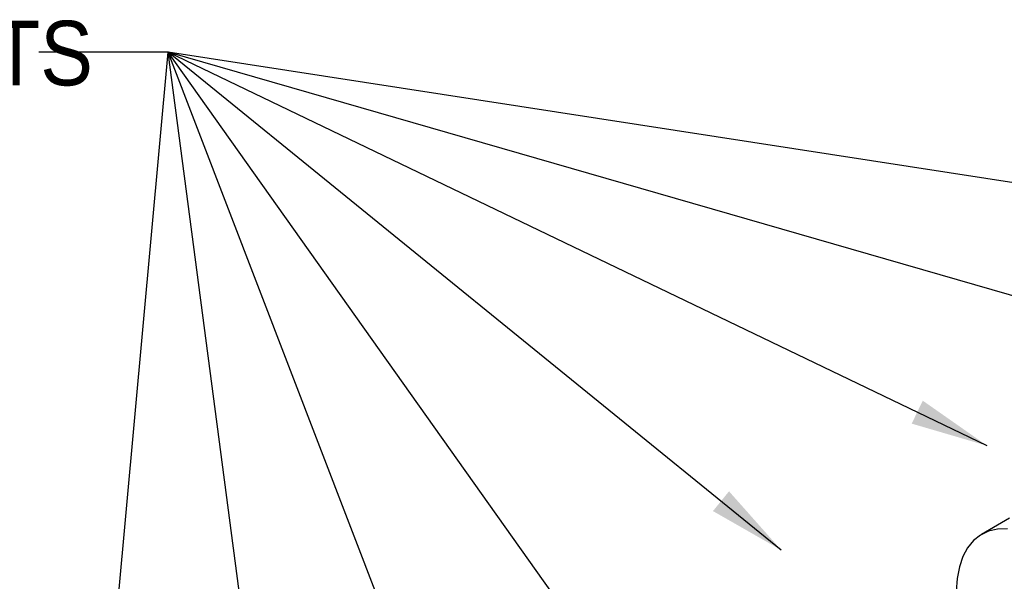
# Model space of a CAD drawing. Header units: inches. Extents: x 0.2 to 11, y 0 to 8.2.
# Tile 7 of 8: x 7.3 to 9.2, y 7 to 8.1. Entities that reach past the tile are written whole.
import ezdxf

# ---------------------------------------------------------------- set-up
doc = ezdxf.new("R2010")
doc.units = ezdxf.units.IN
doc.header["$MEASUREMENT"] = 0
doc.linetypes.add('SLD-Solid', pattern=[0])
doc.layers.add('TEXT', color=140, linetype='SLD-Solid', lineweight=25)
doc.styles.add('SLDTEXTSTYLE0', font='GOTHIC.TTF', dxfattribs={"width": 0.913})
doc.styles.get("Standard").update_dxf_attribs({"font": 'GOTHIC.TTF'})
doc.dimstyles.new('SLDDIMSTYLE0', dxfattribs={"dimtxt": 0.18, "dimasz": 0.15, "dimexe": 0, "dimexo": 0.0625, "dimgap": 0, "dimtad": 0, "dimtih": 1, "dimtoh": 1, "dimdec": 0, "dimrnd": 1e-09, "dimzin": 0, "dimdsep": 46, "dimtxsty": 'Standard', "dimsah": 1, "dimcen": 0.09, "dimadec": 0, "dimazin": 0, "dimtfac": 0.15, "dimtdec": 0, "dimtofl": 0, "dimtmove": 0, "dimatfit": 3, "dimfxl": 0, "dimfrac": 2, "dimtolj": 1, "dimtzin": 0, "dimarcsym": 0})

msp = doc.modelspace()

# ---------------------------------------------------------------- linework, layer by layer
msp.add_line((9.2333, 7.0863), (9.1792, 7.0544))
at = {"flags": 128}
msp.add_lwpolyline([(9.2298, 7.0658), (9.2106, 7.065), (9.1931, 7.0609), (9.1775, 7.0534), (9.1639, 7.0426), (9.1525, 7.0287), (9.1434, 7.0117), (9.1366, 6.992), (9.1324, 6.9696), (9.1306, 6.9449), (9.1309, 6.9279)], dxfattribs=at)

# ---------------------------------------------------------------- texts
at = {"layer": 'TEXT', "insert": (5.6875, 8.0485), "char_height": 0.125, "attachment_point": 1, "style": 'SLDTEXTSTYLE0'}
msp.add_mtext('SLEEVE BORE INSERTS', dxfattribs=at)

# ---------------------------------------------------------------- leaders
at = {"layer": 'TEXT'}
for points in [[(8.4901, 6.7424), (7.6057, 7.9879), (7.3557, 7.9879)], [(7.8211, 6.3537), (7.6057, 7.9879), (7.3557, 7.9879)], [(8.1628, 6.5386), (7.6057, 7.9879), (7.3557, 7.9879)], [(7.4347, 6.1117), (7.6057, 7.9879), (7.3557, 7.9879)], [(8.7918, 7.0244), (7.6057, 7.9879), (7.3557, 7.9879)], [(9.1903, 7.2263), (7.6057, 7.9879), (7.3557, 7.9879)], [(9.5527, 7.4259), (7.6057, 7.9879), (7.3557, 7.9879)], [(9.9228, 7.6293), (7.6057, 7.9879), (7.3557, 7.9879)]]:
    msp.add_leader(points, dimstyle='SLDDIMSTYLE0', dxfattribs=at)

doc.saveas('drawing.dxf')
